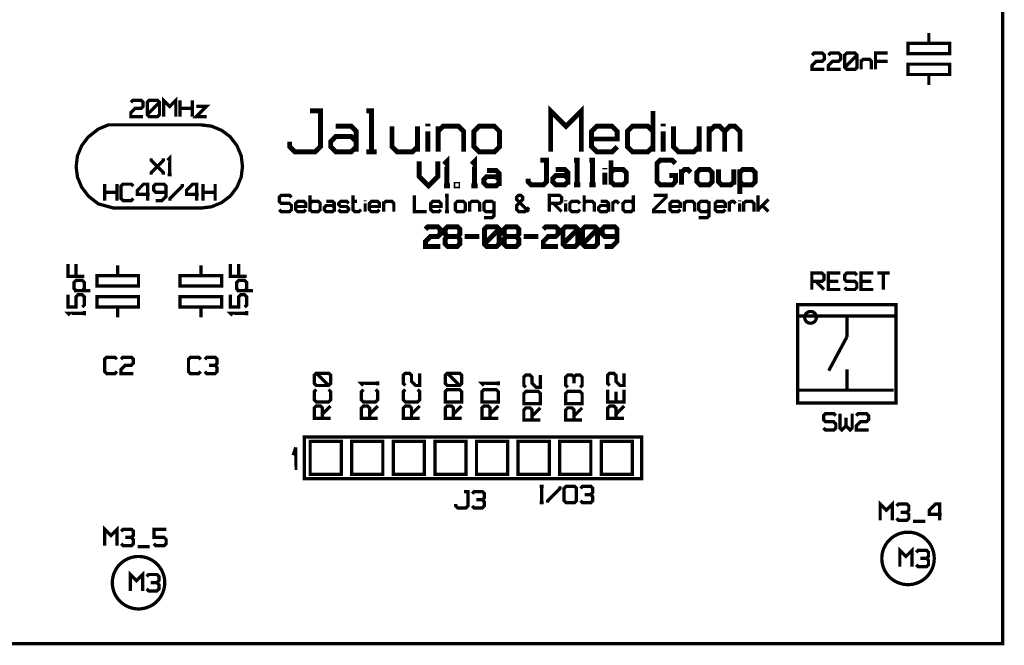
# Model space of a CAD drawing. Header units: millimetres. Extents: x 0 to 118, y 0 to 85.
# Tile 4 of 6: x 55 to 115, y 0 to 38. Entities that reach past the tile are written whole.
import ezdxf

# ---------------------------------------------------------------- set-up
doc = ezdxf.new("R2010")
doc.units = ezdxf.units.MM

msp = doc.modelspace()

# ---------------------------------------------------------------- linework, layer by layer
at = {"layer": '16514280', "const_width": 0.2}
msp.add_lwpolyline([(0, 85), (115, 85), (115, 0), (0, 0), (0, 85)], dxfattribs=at)
at = {"layer": '16593904'}
for points, const_width in [([(110.49, 37.27167), (110.49, 36.63167), (111.76, 36.63167), (111.76, 36.00167), (109.22, 36.00167), (109.22, 36.63167), (110.49, 36.63167)], 0.2), ([(104.10988, 35.04016), (103.36, 35.04016), (103.36, 35.29012), (103.60996, 35.54008), (103.9849, 35.54008), (104.10988, 35.66506), (104.10988, 35.91502), (103.9849, 36.04), (103.48498, 36.04), (103.36, 35.91502)], 0.2), ([(105.10972, 35.04016), (104.35984, 35.04016), (104.35984, 35.29012), (104.6098, 35.54008), (104.98474, 35.54008), (105.10972, 35.66506), (105.10972, 35.91502), (104.98474, 36.04), (104.48482, 36.04), (104.35984, 35.91502)], 0.2), ([(105.48466, 35.04016), (105.35968, 35.16514), (105.35968, 35.91502), (105.48466, 36.04), (105.98458, 36.04), (106.10956, 35.91502), (106.10956, 35.16514), (105.98458, 35.04016), (105.48466, 35.04016)], 0.2), ([(107.23438, 35.04016), (107.23438, 36.04), (107.98426, 36.04)], 0.2), ([(105.35968, 35.16514), (106.10956, 35.91502)], 0.2), ([(106.35952, 35.04016), (106.35952, 35.66506)], 0.2), ([(106.35952, 35.54008), (106.4845, 35.66506), (106.85944, 35.66506), (106.98442, 35.54008), (106.98442, 35.04016)], 0.2), ([(107.98426, 35.54008), (107.23438, 35.54008)], 0.2), ([(111.76, 35.36167), (111.76, 34.73167), (109.22, 34.73167), (109.22, 35.36167), (111.76, 35.36167)], 0.2), ([(110.49, 34.09167), (110.49, 34.73167)], 0.2), ([(62.50988, 32.16016), (61.76, 32.16016), (61.76, 32.41012), (62.00996, 32.66008), (62.3849, 32.66008), (62.50988, 32.78506), (62.50988, 33.03502), (62.3849, 33.16), (61.88498, 33.16), (61.76, 33.03502)], 0.2), ([(62.88482, 32.16016), (62.75984, 32.28514), (62.75984, 33.03502), (62.88482, 33.16), (63.38474, 33.16), (63.50972, 33.03502), (63.50972, 32.28514), (63.38474, 32.16016), (62.88482, 32.16016)], 0.2), ([(62.75984, 32.28514), (63.50972, 33.03502)], 0.2), ([(63.75968, 32.16016), (63.75968, 33.16), (64.13462, 32.78506), (64.50956, 33.16), (64.50956, 32.16016)], 0.2), ([(64.75952, 32.16016), (64.75952, 33.16)], 0.2), ([(65.5094, 33.16), (65.5094, 32.16016)], 0.2), ([(64.75952, 32.66008), (65.5094, 32.66008)], 0.2), ([(66.38426, 32.16016), (65.75936, 32.16016), (66.38426, 32.78506), (65.75936, 32.78506)], 0.2), ([(71.46083, 30.63846), (71.46083, 30.32598), (71.77331, 30.0135), (73.02323, 30.0135), (73.33571, 30.32598), (73.33571, 32.51334), (72.71075, 32.51334)], 0.3), ([(76.46051, 30.0135), (76.46051, 32.51334), (76.14803, 32.51334)], 0.3), ([(87.39731, 30.0135), (87.39731, 32.51334), (88.33475, 31.5759), (89.27219, 32.51334), (89.27219, 30.0135)], 0.3), ([(93.64691, 32.51334), (93.64691, 30.0135)], 0.3), ([(79.89779, 31.5759), (79.89779, 31.73214)], 0.3), ([(94.27187, 31.5759), (94.27187, 31.73214)], 0.3), ([(66.04, 31.66), (60.38937, 31.65937), (59.76937, 31.39937), (59.15, 30.91), (58.76, 30.39), (58.5, 29.77), (58.42, 29.12), (58.5, 28.47), (58.76, 27.85), (59.17, 27.31), (59.76938, 26.84063), (60.70687, 26.58063), (66.04, 26.58), (66.69, 26.66), (67.31, 26.92), (67.85, 27.33), (68.24, 27.85), (68.5, 28.47), (68.58, 29.12), (68.5, 29.77), (68.24, 30.39), (67.83, 30.93), (67.31, 31.32), (66.69, 31.58), (66.04, 31.66)], 0.2), ([(74.27315, 31.5759), (75.21059, 31.5759), (75.52307, 31.26342), (75.52307, 30.0135)], 0.3), ([(77.71043, 31.5759), (77.71043, 30.32598), (78.02291, 30.0135), (78.96035, 30.0135), (79.27283, 30.32598)], 0.3), ([(79.27283, 31.5759), (79.27283, 30.0135)], 0.3), ([(79.89779, 30.0135), (79.89779, 31.26342)], 0.3), ([(80.52275, 30.0135), (80.52275, 31.5759)], 0.3), ([(80.52275, 31.26342), (80.83523, 31.5759), (81.77267, 31.5759), (82.08515, 31.26342), (82.08515, 30.0135)], 0.3), ([(83.02259, 30.0135), (82.71011, 30.32598), (82.71011, 31.26342), (83.02259, 31.5759), (83.96003, 31.5759), (84.27251, 31.26342), (84.27251, 30.32598), (83.96003, 30.0135), (83.02259, 30.0135)], 0.3), ([(91.45955, 30.32598), (91.14707, 30.0135), (90.20963, 30.0135), (89.89715, 30.32598), (89.89715, 31.26342), (90.20963, 31.5759), (91.14707, 31.5759), (91.45955, 31.26342), (91.45955, 30.7947), (89.89715, 30.7947)], 0.3), ([(93.64691, 30.32598), (93.33443, 30.0135), (92.39699, 30.0135), (92.08451, 30.32598), (92.08451, 31.26342), (92.39699, 31.5759), (93.33443, 31.5759), (93.64691, 31.26342)], 0.3), ([(94.27187, 30.0135), (94.27187, 31.26342)], 0.3), ([(94.89683, 31.5759), (94.89683, 30.32598), (95.20931, 30.0135), (96.14675, 30.0135), (96.45923, 30.32598)], 0.3), ([(96.45923, 31.5759), (96.45923, 30.0135)], 0.3), ([(97.08419, 31.5759), (97.08419, 30.0135)], 0.3), ([(97.08419, 31.26342), (97.39667, 31.5759), (97.70915, 31.5759), (98.02163, 31.26342), (98.02163, 30.0135)], 0.3), ([(98.02163, 31.26342), (98.33411, 31.5759), (98.64659, 31.5759), (98.95907, 31.26342), (98.95907, 30.0135)], 0.3), ([(75.52307, 30.32598), (75.21059, 30.0135), (74.27315, 30.0135), (73.96067, 30.32598), (73.96067, 30.63846), (74.27315, 30.95094), (75.21059, 30.95094), (75.52307, 30.63846)], 0.3), ([(76.14803, 30.0135), (76.77299, 30.0135)], 0.3), ([(63.00008, 29.61992), (63.00008, 29.49494), (63.74996, 28.74506), (63.74996, 28.62008)], 0.2), ([(63.00008, 28.62008), (63.00008, 28.74506), (63.74996, 29.49494), (63.74996, 29.61992)], 0.2), ([(64.1249, 28.62008), (64.1249, 29.61992), (63.99992, 29.49494)], 0.2), ([(79.375, 29.4375), (79.375, 28.5), (79.9375, 27.9375), (80.5, 28.5), (80.5, 29.4375)], 0.3), ([(81.0625, 27.9375), (81.0625, 29.4375), (80.875, 29.25)], 0.3), ([(82.75, 27.9375), (82.75, 29.4375), (82.5625, 29.25)], 0.3), ([(86.01749, 28.37501), (86.01749, 28.18751), (86.20499, 28.00001), (86.95499, 28.00001), (87.14249, 28.18751), (87.14249, 29.50001), (86.76749, 29.50001)], 0.3), ([(89.01749, 28.00001), (89.01749, 29.50001), (88.82999, 29.50001)], 0.3), ([(89.95499, 28.00001), (89.95499, 29.50001), (89.76749, 29.50001)], 0.3), ([(91.07999, 28.00001), (91.07999, 29.50001)], 0.3), ([(94.64249, 28.56251), (95.01749, 28.56251), (95.01749, 28.18751), (94.82999, 28.00001), (94.07999, 28.00001), (93.89249, 28.18751), (93.89249, 29.31251), (94.07999, 29.50001), (94.82999, 29.50001), (95.01749, 29.31251)], 0.3), ([(83.5, 28.875), (84.0625, 28.875), (84.25, 28.6875), (84.25, 27.9375)], 0.3), ([(87.70499, 28.93751), (88.26749, 28.93751), (88.45499, 28.75001), (88.45499, 28.00001)], 0.3), ([(90.70499, 28.93751), (90.70499, 29.03126)], 0.3), ([(90.70499, 28.00001), (90.70499, 28.75001)], 0.3), ([(91.07999, 28.75001), (91.26749, 28.93751), (91.82999, 28.93751), (92.01749, 28.75001), (92.01749, 28.18751), (91.82999, 28.00001), (91.26749, 28.00001), (91.07999, 28.18751)], 0.3), ([(95.39249, 28.00001), (95.39249, 28.93751)], 0.3), ([(95.39249, 28.75001), (95.57999, 28.93751), (95.76749, 28.93751), (95.95499, 28.75001)], 0.3), ([(96.51749, 28.00001), (96.32999, 28.18751), (96.32999, 28.75001), (96.51749, 28.93751), (97.07999, 28.93751), (97.26749, 28.75001), (97.26749, 28.18751), (97.07999, 28.00001), (96.51749, 28.00001)], 0.3), ([(97.64249, 28.93751), (97.64249, 28.18751), (97.82999, 28.00001), (98.39249, 28.00001), (98.57999, 28.18751)], 0.3), ([(98.57999, 28.93751), (98.57999, 28.00001)], 0.3), ([(98.95499, 27.43751), (98.95499, 28.93751)], 0.3), ([(98.95499, 28.75001), (99.14249, 28.93751), (99.70499, 28.93751), (99.89249, 28.75001), (99.89249, 28.18751), (99.70499, 28.00001), (99.14249, 28.00001), (98.95499, 28.18751)], 0.3), ([(63.99992, 28.62008), (64.24988, 28.62008)], 0.2), ([(84.25, 28.125), (84.0625, 27.9375), (83.5, 27.9375), (83.3125, 28.125), (83.3125, 28.3125), (83.5, 28.5), (84.0625, 28.5), (84.25, 28.3125)], 0.3), ([(88.45499, 28.18751), (88.26749, 28.00001), (87.70499, 28.00001), (87.51749, 28.18751), (87.51749, 28.37501), (87.70499, 28.56251), (88.26749, 28.56251), (88.45499, 28.37501)], 0.3), ([(60.16, 27.04016), (60.16, 28.04)], 0.2), ([(60.90988, 28.04), (60.90988, 27.04016)], 0.2), ([(61.90972, 27.16514), (61.78474, 27.04016), (61.28482, 27.04016), (61.15984, 27.16514), (61.15984, 27.91502), (61.28482, 28.04), (61.78474, 28.04), (61.90972, 27.91502)], 0.2), ([(62.78458, 27.04016), (62.78458, 28.04), (62.53462, 28.04), (62.15968, 27.66506), (62.15968, 27.4151), (62.90956, 27.4151)], 0.2), ([(63.2845, 27.04016), (63.65944, 27.04016), (63.9094, 27.29012), (63.9094, 27.91502), (63.78442, 28.04), (63.2845, 28.04), (63.15952, 27.91502), (63.15952, 27.66506), (63.2845, 27.54008), (63.9094, 27.54008)], 0.2), ([(64.15936, 27.04016), (64.15936, 27.16514), (64.90924, 27.91502), (64.90924, 28.04)], 0.2), ([(65.7841, 27.04016), (65.7841, 28.04), (65.53414, 28.04), (65.1592, 27.66506), (65.1592, 27.4151), (65.90908, 27.4151)], 0.2), ([(66.15904, 27.04016), (66.15904, 28.04)], 0.2), ([(66.90892, 28.04), (66.90892, 27.04016)], 0.2), ([(80.875, 27.9375), (81.25, 27.9375)], 0.3), ([(81.625, 27.9375), (81.71875, 27.9375), (81.71875, 28.03125), (81.625, 28.03125), (81.625, 27.9375)], 0.3), ([(82.5625, 27.9375), (82.9375, 27.9375)], 0.3), ([(88.82999, 28.00001), (89.20499, 28.00001)], 0.3), ([(89.76749, 28.00001), (90.14249, 28.00001)], 0.3), ([(60.16, 27.54008), (60.90988, 27.54008)], 0.2), ([(66.15904, 27.54008), (66.90892, 27.54008)], 0.2), ([(70.82083, 26.48847), (70.94581, 26.36349), (71.44573, 26.36349), (71.57071, 26.48847), (71.57071, 26.73843), (71.44573, 26.86341), (70.94581, 26.86341), (70.82083, 26.98839), (70.82083, 27.23835), (70.94581, 27.36333), (71.44573, 27.36333), (71.57071, 27.23835)], 0.2), ([(72.44557, 26.48847), (72.32059, 26.36349), (71.94565, 26.36349), (71.82067, 26.48847), (71.82067, 26.86341), (71.94565, 26.98839), (72.32059, 26.98839), (72.44557, 26.86341), (72.44557, 26.67594), (71.82067, 26.67594)], 0.2), ([(72.69553, 26.36349), (72.69553, 27.36333)], 0.2), ([(72.69553, 26.86341), (72.82051, 26.98839), (73.19545, 26.98839), (73.32043, 26.86341), (73.32043, 26.48847), (73.19545, 26.36349), (72.82051, 26.36349), (72.69553, 26.48847)], 0.2), ([(73.69537, 26.98839), (74.07031, 26.98839), (74.19529, 26.86341), (74.19529, 26.36349)], 0.2), ([(74.44525, 26.48847), (74.57023, 26.36349), (74.94517, 26.36349), (75.07015, 26.48847), (75.07015, 26.55096), (74.94517, 26.67594), (74.57023, 26.67594), (74.44525, 26.80092), (74.44525, 26.86341), (74.57023, 26.98839), (74.94517, 26.98839), (75.07015, 26.86341)], 0.2), ([(75.32011, 27.36333), (75.32011, 26.48847), (75.44509, 26.36349), (75.69505, 26.36349), (75.82003, 26.48847)], 0.2), ([(75.32011, 26.98839), (75.57007, 26.98839)], 0.2), ([(76.06999, 26.98839), (76.06999, 27.05088)], 0.2), ([(76.94485, 26.48847), (76.81987, 26.36349), (76.44493, 26.36349), (76.31995, 26.48847), (76.31995, 26.86341), (76.44493, 26.98839), (76.81987, 26.98839), (76.94485, 26.86341), (76.94485, 26.67594), (76.31995, 26.67594)], 0.2), ([(77.19481, 26.36349), (77.19481, 26.98839)], 0.2), ([(77.19481, 26.86341), (77.31979, 26.98839), (77.69473, 26.98839), (77.81971, 26.86341), (77.81971, 26.36349)], 0.2), ([(79.06951, 27.36333), (79.06951, 26.36349), (79.81939, 26.36349)], 0.2), ([(80.69425, 26.48847), (80.56927, 26.36349), (80.19433, 26.36349), (80.06935, 26.48847), (80.06935, 26.86341), (80.19433, 26.98839), (80.56927, 26.98839), (80.69425, 26.86341), (80.69425, 26.67594), (80.06935, 26.67594)], 0.2), ([(81.06919, 26.36349), (81.06919, 27.36333), (80.94421, 27.36333)], 0.2), ([(81.69409, 26.36349), (81.56911, 26.48847), (81.56911, 26.86341), (81.69409, 26.98839), (82.06903, 26.98839), (82.19401, 26.86341), (82.19401, 26.48847), (82.06903, 26.36349), (81.69409, 26.36349)], 0.2), ([(82.44397, 26.36349), (82.44397, 26.98839)], 0.2), ([(82.44397, 26.86341), (82.56895, 26.98839), (82.94389, 26.98839), (83.06887, 26.86341), (83.06887, 26.36349)], 0.2), ([(83.94373, 26.48847), (83.81875, 26.36349), (83.44381, 26.36349), (83.31883, 26.48847), (83.31883, 26.86341), (83.44381, 26.98839), (83.81875, 26.98839), (83.94373, 26.86341)], 0.2), ([(83.94373, 26.98839), (83.94373, 26.11353), (83.81875, 25.98855), (83.31883, 25.98855)], 0.2), ([(86.06839, 26.36349), (85.31851, 27.11337), (85.31851, 27.23835), (85.44349, 27.36333), (85.56847, 27.36333), (85.69345, 27.23835), (85.69345, 27.11337), (85.31851, 26.73843), (85.31851, 26.48847), (85.44349, 26.36349), (85.81843, 26.36349), (86.06839, 26.61345)], 0.2), ([(87.31819, 26.36349), (87.31819, 27.36333), (87.94309, 27.36333), (88.06807, 27.23835), (88.06807, 26.98839), (87.94309, 26.86341), (87.31819, 26.86341)], 0.2), ([(88.31803, 26.98839), (88.31803, 27.05088)], 0.2), ([(89.19289, 26.48847), (89.06791, 26.36349), (88.69297, 26.36349), (88.56799, 26.48847), (88.56799, 26.86341), (88.69297, 26.98839), (89.06791, 26.98839), (89.19289, 26.86341)], 0.2), ([(89.44285, 27.36333), (89.44285, 26.36349)], 0.2), ([(89.44285, 26.86341), (89.56783, 26.98839), (89.94277, 26.98839), (90.06775, 26.86341), (90.06775, 26.36349)], 0.2), ([(90.44269, 26.98839), (90.81763, 26.98839), (90.94261, 26.86341), (90.94261, 26.36349)], 0.2), ([(91.19257, 26.36349), (91.19257, 26.98839)], 0.2), ([(91.19257, 26.86341), (91.31755, 26.98839), (91.44253, 26.98839), (91.56751, 26.86341)], 0.2), ([(92.44237, 26.48847), (92.31739, 26.36349), (91.94245, 26.36349), (91.81747, 26.48847), (91.81747, 26.86341), (91.94245, 26.98839), (92.31739, 26.98839), (92.44237, 26.86341)], 0.2), ([(92.44237, 27.36333), (92.44237, 26.36349)], 0.2), ([(93.69217, 27.36333), (94.44205, 27.36333), (94.44205, 27.23835), (93.69217, 26.48847), (93.69217, 26.36349), (94.44205, 26.36349)], 0.2), ([(95.31691, 26.48847), (95.19193, 26.36349), (94.81699, 26.36349), (94.69201, 26.48847), (94.69201, 26.86341), (94.81699, 26.98839), (95.19193, 26.98839), (95.31691, 26.86341), (95.31691, 26.67594), (94.69201, 26.67594)], 0.2), ([(95.56687, 26.36349), (95.56687, 26.98839)], 0.2), ([(95.56687, 26.86341), (95.69185, 26.98839), (96.06679, 26.98839), (96.19177, 26.86341), (96.19177, 26.36349)], 0.2), ([(97.06663, 26.48847), (96.94165, 26.36349), (96.56671, 26.36349), (96.44173, 26.48847), (96.44173, 26.86341), (96.56671, 26.98839), (96.94165, 26.98839), (97.06663, 26.86341)], 0.2), ([(97.06663, 26.98839), (97.06663, 26.11353), (96.94165, 25.98855), (96.44173, 25.98855)], 0.2), ([(98.06647, 26.48847), (97.94149, 26.36349), (97.56655, 26.36349), (97.44157, 26.48847), (97.44157, 26.86341), (97.56655, 26.98839), (97.94149, 26.98839), (98.06647, 26.86341), (98.06647, 26.67594), (97.44157, 26.67594)], 0.2), ([(98.31643, 26.36349), (98.31643, 26.98839)], 0.2), ([(98.31643, 26.86341), (98.44141, 26.98839), (98.56639, 26.98839), (98.69137, 26.86341)], 0.2), ([(98.94133, 26.98839), (98.94133, 27.05088)], 0.2), ([(99.19129, 26.36349), (99.19129, 26.98839)], 0.2), ([(99.19129, 26.86341), (99.31627, 26.98839), (99.69121, 26.98839), (99.81619, 26.86341), (99.81619, 26.36349)], 0.2), ([(100.06615, 27.36333), (100.06615, 26.36349)], 0.2), ([(100.06615, 26.48847), (100.69105, 27.11337)], 0.2), ([(74.19529, 26.48847), (74.07031, 26.36349), (73.69537, 26.36349), (73.57039, 26.48847), (73.57039, 26.61345), (73.69537, 26.73843), (74.07031, 26.73843), (74.19529, 26.61345)], 0.2), ([(76.06999, 26.36349), (76.06999, 26.86341)], 0.2), ([(80.94421, 26.36349), (81.19417, 26.36349)], 0.2), ([(87.56815, 26.86341), (88.06807, 26.36349)], 0.2), ([(88.31803, 26.36349), (88.31803, 26.86341)], 0.2), ([(90.94261, 26.48847), (90.81763, 26.36349), (90.44269, 26.36349), (90.31771, 26.48847), (90.31771, 26.61345), (90.44269, 26.73843), (90.81763, 26.73843), (90.94261, 26.61345)], 0.2), ([(98.94133, 26.36349), (98.94133, 26.86341)], 0.2), ([(100.31611, 26.73843), (100.69105, 26.36349)], 0.2), ([(80.65083, 24.24334), (79.75083, 24.24334), (79.75083, 24.54334), (80.05083, 24.84334), (80.50083, 24.84334), (80.65083, 24.99334), (80.65083, 25.29334), (80.50083, 25.44334), (79.90083, 25.44334), (79.75083, 25.29334)], 0.3), ([(81.10083, 24.84334), (80.95083, 24.69334), (80.95083, 24.39334), (81.10083, 24.24334), (81.70083, 24.24334), (81.85083, 24.39334), (81.85083, 24.69334), (81.70083, 24.84334), (81.10083, 24.84334), (80.95083, 24.99334), (80.95083, 25.29334), (81.10083, 25.44334), (81.70083, 25.44334), (81.85083, 25.29334), (81.85083, 24.99334), (81.70083, 24.84334)], 0.3), ([(83.50083, 24.24334), (83.35083, 24.39334), (83.35083, 25.29334), (83.50083, 25.44334), (84.10083, 25.44334), (84.25083, 25.29334), (84.25083, 24.39334), (84.10083, 24.24334), (83.50083, 24.24334)], 0.3), ([(83.35083, 24.39334), (84.25083, 25.29334)], 0.3), ([(84.70083, 24.84334), (84.55083, 24.69334), (84.55083, 24.39334), (84.70083, 24.24334), (85.30083, 24.24334), (85.45083, 24.39334), (85.45083, 24.69334), (85.30083, 24.84334), (84.70083, 24.84334), (84.55083, 24.99334), (84.55083, 25.29334), (84.70083, 25.44334), (85.30083, 25.44334), (85.45083, 25.29334), (85.45083, 24.99334), (85.30083, 24.84334)], 0.3), ([(87.85083, 24.24334), (86.95083, 24.24334), (86.95083, 24.54334), (87.25083, 24.84334), (87.70083, 24.84334), (87.85083, 24.99334), (87.85083, 25.29334), (87.70083, 25.44334), (87.10083, 25.44334), (86.95083, 25.29334)], 0.3), ([(88.30083, 24.24334), (88.15083, 24.39334), (88.15083, 25.29334), (88.30083, 25.44334), (88.90083, 25.44334), (89.05083, 25.29334), (89.05083, 24.39334), (88.90083, 24.24334), (88.30083, 24.24334)], 0.3), ([(88.15083, 24.39334), (89.05083, 25.29334)], 0.3), ([(89.50083, 24.24334), (89.35083, 24.39334), (89.35083, 25.29334), (89.50083, 25.44334), (90.10083, 25.44334), (90.25083, 25.29334), (90.25083, 24.39334), (90.10083, 24.24334), (89.50083, 24.24334)], 0.3), ([(89.35083, 24.39334), (90.25083, 25.29334)], 0.3), ([(90.70083, 24.24334), (91.15083, 24.24334), (91.45083, 24.54334), (91.45083, 25.29334), (91.30083, 25.44334), (90.70083, 25.44334), (90.55083, 25.29334), (90.55083, 24.99334), (90.70083, 24.84334), (91.45083, 24.84334)], 0.3), ([(82.15083, 24.84334), (83.05083, 24.84334)], 0.3), ([(85.75083, 24.84334), (86.65083, 24.84334)], 0.3), ([(58.91984, 22.41462), (57.92, 22.41462), (57.92, 23.1645)], 0.2), ([(58.41992, 23.1645), (58.41992, 22.41462)], 0.2), ([(60.96, 23.09), (60.96, 22.45), (62.23, 22.45), (62.23, 21.82), (59.69, 21.82), (59.69, 22.45), (60.96, 22.45)], 0.2), ([(66.04, 23.09), (66.04, 22.45), (67.31, 22.45), (67.31, 21.82), (64.77, 21.82), (64.77, 22.45), (66.04, 22.45)], 0.2), ([(68.83984, 22.41462), (67.84, 22.41462), (67.84, 23.1645)], 0.2), ([(68.33992, 23.1645), (68.33992, 22.41462)], 0.2), ([(58.41992, 21.53976), (58.29494, 21.66474), (58.29494, 22.03968), (58.41992, 22.16466), (58.79486, 22.16466), (58.91984, 22.03968), (58.91984, 21.66474), (58.79486, 21.53976)], 0.2), ([(68.33992, 21.53976), (68.21494, 21.66474), (68.21494, 22.03968), (68.33992, 22.16466), (68.71486, 22.16466), (68.83984, 22.03968), (68.83984, 21.66474), (68.71486, 21.53976)], 0.2), ([(103.34625, 21.61141), (103.34625, 22.61125), (103.97115, 22.61125), (104.09613, 22.48627), (104.09613, 22.23631), (103.97115, 22.11133), (103.34625, 22.11133)], 0.2), ([(105.09597, 21.61141), (104.34609, 21.61141), (104.34609, 22.61125), (105.09597, 22.61125)], 0.2), ([(105.34593, 21.73639), (105.47091, 21.61141), (105.97083, 21.61141), (106.09581, 21.73639), (106.09581, 21.98635), (105.97083, 22.11133), (105.47091, 22.11133), (105.34593, 22.23631), (105.34593, 22.48627), (105.47091, 22.61125), (105.97083, 22.61125), (106.09581, 22.48627)], 0.2), ([(107.09565, 21.61141), (106.34577, 21.61141), (106.34577, 22.61125), (107.09565, 22.61125)], 0.2), ([(107.34561, 22.61125), (108.09549, 22.61125)], 0.2), ([(107.72055, 21.61141), (107.72055, 22.61125)], 0.2), ([(103.59621, 22.11133), (104.09613, 21.61141)], 0.2), ([(104.34609, 22.11133), (104.97099, 22.11133)], 0.2), ([(106.34577, 22.11133), (106.97067, 22.11133)], 0.2), ([(57.92, 21.2898), (57.92, 20.53992), (58.41992, 20.53992), (58.41992, 21.16482), (58.5449, 21.2898), (58.79486, 21.2898), (58.91984, 21.16482), (58.91984, 20.6649), (58.79486, 20.53992)], 0.2), ([(59.29478, 21.53976), (58.29494, 21.53976)], 0.2), ([(62.23, 21.18), (62.23, 20.55), (59.69, 20.55), (59.69, 21.18), (62.23, 21.18)], 0.2), ([(67.31, 21.18), (67.31, 20.55), (64.77, 20.55), (64.77, 21.18), (67.31, 21.18)], 0.2), ([(67.84, 21.2898), (67.84, 20.53992), (68.33992, 20.53992), (68.33992, 21.16482), (68.4649, 21.2898), (68.71486, 21.2898), (68.83984, 21.16482), (68.83984, 20.6649), (68.71486, 20.53992)], 0.2), ([(69.21478, 21.53976), (68.21494, 21.53976)], 0.2), ([(60.96, 19.91), (60.96, 20.55)], 0.2), ([(66.04, 19.91), (66.04, 20.55)], 0.2), ([(108.48937, 14.69), (102.48937, 14.69), (102.48937, 20.69), (108.48937, 20.69), (108.48937, 14.69)], 0.2), ([(58.91984, 20.16498), (57.92, 20.16498), (58.04498, 20.04)], 0.2), ([(58.91984, 20.04), (58.91984, 20.28996)], 0.2), ([(68.83984, 20.16498), (67.84, 20.16498), (67.96498, 20.04)], 0.2), ([(68.83984, 20.04), (68.83984, 20.28996)], 0.2), ([(108.58499, 19.99187), (102.5525, 19.99187)], 0.2), ([(103.26687, 20.26969), (103.26687, 20.26969), (103.25441, 20.26947), (103.24196, 20.26881), (103.22954, 20.26773), (103.21716, 20.26621), (103.20485, 20.26426), (103.19261, 20.26188), (103.18046, 20.25907), (103.16842, 20.25585), (103.1565, 20.2522), (103.14471, 20.24814), (103.13307, 20.24368), (103.12159, 20.2388), (103.11029, 20.23354), (103.09918, 20.22788), (103.08828, 20.22183), (103.07759, 20.21541), (103.06714, 20.20862), (103.05692, 20.20147), (103.04697, 20.19396), (103.03728, 20.18612), (103.02787, 20.17794), (103.01875, 20.16944), (103.00993, 20.16062), (103.00143, 20.1515), (102.99325, 20.14209), (102.98541, 20.1324), (102.9779, 20.12245), (102.97075, 20.11223), (102.96396, 20.10178), (102.95754, 20.09109), (102.95149, 20.08019), (102.94583, 20.06908), (102.94057, 20.05778), (102.93569, 20.0463), (102.93123, 20.03466), (102.92717, 20.02287), (102.92352, 20.01095), (102.9203, 19.99891), (102.91749, 19.98676), (102.91511, 19.97452), (102.91316, 19.96221), (102.91164, 19.94983), (102.91056, 19.93741), (102.9099, 19.92496), (102.90968, 19.9125), (102.9099, 19.90004), (102.91056, 19.88759), (102.91164, 19.87517), (102.91316, 19.86279), (102.91511, 19.85048), (102.91749, 19.83824), (102.9203, 19.82609), (102.92352, 19.81405), (102.92717, 19.80213), (102.93123, 19.79034), (102.93569, 19.7787), (102.94057, 19.76722), (102.94583, 19.75592), (102.95149, 19.74481), (102.95754, 19.73391), (102.96396, 19.72322), (102.97075, 19.71277), (102.9779, 19.70255), (102.98541, 19.6926), (102.99325, 19.68291), (103.00143, 19.6735), (103.00993, 19.66438), (103.01875, 19.65556), (103.02787, 19.64706), (103.03728, 19.63888), (103.04697, 19.63104), (103.05692, 19.62353), (103.06714, 19.61638), (103.07759, 19.60959), (103.08828, 19.60317), (103.09918, 19.59712), (103.11029, 19.59146), (103.12159, 19.5862), (103.13307, 19.58132), (103.14471, 19.57686), (103.1565, 19.5728), (103.16842, 19.56915), (103.18046, 19.56593), (103.19261, 19.56312), (103.20485, 19.56074), (103.21716, 19.55879), (103.22954, 19.55727), (103.24196, 19.55619), (103.25441, 19.55553), (103.26687, 19.55531), (103.27933, 19.55553), (103.29178, 19.55619), (103.3042, 19.55727), (103.31658, 19.55879), (103.32889, 19.56074), (103.34113, 19.56312), (103.35328, 19.56593), (103.36532, 19.56915), (103.37724, 19.5728), (103.38903, 19.57686), (103.40067, 19.58132), (103.41215, 19.5862), (103.42345, 19.59146), (103.43456, 19.59712), (103.44546, 19.60317), (103.45615, 19.60959), (103.4666, 19.61638), (103.47682, 19.62353), (103.48677, 19.63104), (103.49646, 19.63888), (103.50587, 19.64706), (103.51499, 19.65556), (103.52381, 19.66438), (103.53231, 19.6735), (103.54049, 19.68291), (103.54833, 19.6926), (103.55584, 19.70255), (103.56299, 19.71277), (103.56978, 19.72322), (103.5762, 19.73391), (103.58225, 19.74481), (103.58791, 19.75592), (103.59317, 19.76722), (103.59805, 19.7787), (103.60251, 19.79034), (103.60657, 19.80213), (103.61022, 19.81405), (103.61344, 19.82609), (103.61625, 19.83824), (103.61863, 19.85048), (103.62058, 19.86279), (103.6221, 19.87517), (103.62318, 19.88759), (103.62384, 19.90004), (103.62406, 19.9125), (103.62384, 19.92496), (103.62318, 19.93741), (103.6221, 19.94983), (103.62058, 19.96221), (103.61863, 19.97452), (103.61625, 19.98676), (103.61344, 19.99891), (103.61022, 20.01095), (103.60657, 20.02287), (103.60251, 20.03466), (103.59805, 20.0463), (103.59317, 20.05778), (103.58791, 20.06908), (103.58225, 20.08019), (103.5762, 20.09109), (103.56978, 20.10178), (103.56299, 20.11223), (103.55584, 20.12245), (103.54833, 20.1324), (103.54049, 20.14209), (103.53231, 20.1515), (103.52381, 20.16062), (103.51499, 20.16944), (103.50587, 20.17794), (103.49646, 20.18612), (103.48677, 20.19396), (103.47682, 20.20147), (103.4666, 20.20862), (103.45615, 20.21541), (103.44546, 20.22183), (103.43456, 20.22788), (103.42345, 20.23354), (103.41215, 20.2388), (103.40067, 20.24368), (103.38903, 20.24814), (103.37724, 20.2522), (103.36532, 20.25585), (103.35328, 20.25907), (103.34113, 20.26188), (103.32889, 20.26426), (103.31658, 20.26621), (103.3042, 20.26773), (103.29178, 20.26881), (103.27933, 20.26947), (103.26687, 20.26969)], 0.2), ([(105.48937, 19.99187), (105.48937, 18.72187)], 0.2), ([(105.48937, 18.72187), (104.37812, 16.65813)], 0.2), ([(60.90988, 16.60514), (60.7849, 16.48016), (60.28498, 16.48016), (60.16, 16.60514), (60.16, 17.35502), (60.28498, 17.48), (60.7849, 17.48), (60.90988, 17.35502)], 0.2), ([(61.90972, 16.48016), (61.15984, 16.48016), (61.15984, 16.73012), (61.4098, 16.98008), (61.78474, 16.98008), (61.90972, 17.10506), (61.90972, 17.35502), (61.78474, 17.48), (61.28482, 17.48), (61.15984, 17.35502)], 0.2), ([(66.02988, 16.60514), (65.9049, 16.48016), (65.40498, 16.48016), (65.28, 16.60514), (65.28, 17.35502), (65.40498, 17.48), (65.9049, 17.48), (66.02988, 17.35502)], 0.2), ([(66.27984, 17.35502), (66.40482, 17.48), (66.90474, 17.48), (67.02972, 17.35502), (67.02972, 17.10506), (66.90474, 16.98008), (66.5298, 16.98008)], 0.2), ([(66.90474, 16.98008), (67.02972, 16.8551), (67.02972, 16.60514), (66.90474, 16.48016), (66.40482, 16.48016), (66.27984, 16.60514)], 0.2), ([(105.48937, 15.4675), (105.48937, 16.7375)], 0.2), ([(73.95984, 15.87966), (73.83486, 15.75468), (73.08498, 15.75468), (72.96, 15.87966), (72.96, 16.37958), (73.08498, 16.50456), (73.83486, 16.50456), (73.95984, 16.37958), (73.95984, 15.87966)], 0.2), ([(73.83486, 15.75468), (73.08498, 16.50456)], 0.2), ([(79.39984, 16.50456), (79.39984, 15.75468), (79.14988, 15.75468), (78.89992, 16.00464), (78.89992, 16.37958), (78.77494, 16.50456), (78.52498, 16.50456), (78.4, 16.37958), (78.4, 15.87966), (78.52498, 15.75468)], 0.2), ([(81.95984, 15.87966), (81.83486, 15.75468), (81.08498, 15.75468), (80.96, 15.87966), (80.96, 16.37958), (81.08498, 16.50456), (81.83486, 16.50456), (81.95984, 16.37958), (81.95984, 15.87966)], 0.2), ([(81.83486, 15.75468), (81.08498, 16.50456)], 0.2), ([(86.75984, 16.38956), (86.75984, 15.63968), (86.50988, 15.63968), (86.25992, 15.88964), (86.25992, 16.26458), (86.13494, 16.38956), (85.88498, 16.38956), (85.76, 16.26458), (85.76, 15.76466), (85.88498, 15.63968)], 0.2), ([(88.44498, 15.63968), (88.32, 15.76466), (88.32, 16.26458), (88.44498, 16.38956), (88.69494, 16.38956), (88.81992, 16.26458), (88.81992, 15.88964)], 0.2), ([(88.81992, 16.26458), (88.9449, 16.38956), (89.19486, 16.38956), (89.31984, 16.26458), (89.31984, 15.76466), (89.19486, 15.63968)], 0.2), ([(91.87984, 16.50456), (91.87984, 15.75468), (91.62988, 15.75468), (91.37992, 16.00464), (91.37992, 16.37958), (91.25494, 16.50456), (91.00498, 16.50456), (90.88, 16.37958), (90.88, 15.87966), (91.00498, 15.75468)], 0.2), ([(76.83984, 15.87966), (75.84, 15.87966), (75.96498, 15.75468)], 0.2), ([(76.83984, 15.75468), (76.83984, 16.00464)], 0.2), ([(84.19984, 15.87966), (83.2, 15.87966), (83.32498, 15.75468)], 0.2), ([(84.19984, 15.75468), (84.19984, 16.00464)], 0.2), ([(73.83486, 15.50472), (73.95984, 15.37974), (73.95984, 14.87982), (73.83486, 14.75484), (73.08498, 14.75484), (72.96, 14.87982), (72.96, 15.37974), (73.08498, 15.50472)], 0.2), ([(76.71486, 15.50472), (76.83984, 15.37974), (76.83984, 14.87982), (76.71486, 14.75484), (75.96498, 14.75484), (75.84, 14.87982), (75.84, 15.37974), (75.96498, 15.50472)], 0.2), ([(79.27486, 15.50472), (79.39984, 15.37974), (79.39984, 14.87982), (79.27486, 14.75484), (78.52498, 14.75484), (78.4, 14.87982), (78.4, 15.37974), (78.52498, 15.50472)], 0.2), ([(81.95984, 14.75484), (80.96, 14.75484), (80.96, 15.37974), (81.08498, 15.50472), (81.83486, 15.50472), (81.95984, 15.37974), (81.95984, 14.75484)], 0.2), ([(84.19984, 14.75484), (83.2, 14.75484), (83.2, 15.37974), (83.32498, 15.50472), (84.07486, 15.50472), (84.19984, 15.37974), (84.19984, 14.75484)], 0.2), ([(86.75984, 14.63984), (85.76, 14.63984), (85.76, 15.26474), (85.88498, 15.38972), (86.63486, 15.38972), (86.75984, 15.26474), (86.75984, 14.63984)], 0.2), ([(89.31984, 14.63984), (88.32, 14.63984), (88.32, 15.26474), (88.44498, 15.38972), (89.19486, 15.38972), (89.31984, 15.26474), (89.31984, 14.63984)], 0.2), ([(91.87984, 15.50472), (91.87984, 14.75484), (90.88, 14.75484), (90.88, 15.50472)], 0.2), ([(91.37992, 14.75484), (91.37992, 15.37974)], 0.2), ([(108.34687, 15.4675), (102.47312, 15.4675)], 0.2), ([(73.95984, 13.755), (72.96, 13.755), (72.96, 14.3799), (73.08498, 14.50488), (73.33494, 14.50488), (73.45992, 14.3799), (73.45992, 13.755)], 0.2), ([(73.45992, 14.00496), (73.95984, 14.50488)], 0.2), ([(76.83984, 13.755), (75.84, 13.755), (75.84, 14.3799), (75.96498, 14.50488), (76.21494, 14.50488), (76.33992, 14.3799), (76.33992, 13.755)], 0.2), ([(76.33992, 14.00496), (76.83984, 14.50488)], 0.2), ([(79.39984, 13.755), (78.4, 13.755), (78.4, 14.3799), (78.52498, 14.50488), (78.77494, 14.50488), (78.89992, 14.3799), (78.89992, 13.755)], 0.2), ([(78.89992, 14.00496), (79.39984, 14.50488)], 0.2), ([(81.95984, 13.755), (80.96, 13.755), (80.96, 14.3799), (81.08498, 14.50488), (81.33494, 14.50488), (81.45992, 14.3799), (81.45992, 13.755)], 0.2), ([(81.45992, 14.00496), (81.95984, 14.50488)], 0.2), ([(84.19984, 13.755), (83.2, 13.755), (83.2, 14.3799), (83.32498, 14.50488), (83.57494, 14.50488), (83.69992, 14.3799), (83.69992, 13.755)], 0.2), ([(83.69992, 14.00496), (84.19984, 14.50488)], 0.2), ([(86.75984, 13.64), (85.76, 13.64), (85.76, 14.2649), (85.88498, 14.38988), (86.13494, 14.38988), (86.25992, 14.2649), (86.25992, 13.64)], 0.2), ([(86.25992, 13.88996), (86.75984, 14.38988)], 0.2), ([(89.31984, 13.64), (88.32, 13.64), (88.32, 14.2649), (88.44498, 14.38988), (88.69494, 14.38988), (88.81992, 14.2649), (88.81992, 13.64)], 0.2), ([(88.81992, 13.88996), (89.31984, 14.38988)], 0.2), ([(91.87984, 13.755), (90.88, 13.755), (90.88, 14.3799), (91.00498, 14.50488), (91.25494, 14.50488), (91.37992, 14.3799), (91.37992, 13.755)], 0.2), ([(91.37992, 14.00496), (91.87984, 14.50488)], 0.2), ([(104.06062, 13.16389), (104.1856, 13.03891), (104.68552, 13.03891), (104.8105, 13.16389), (104.8105, 13.41385), (104.68552, 13.53883), (104.1856, 13.53883), (104.06062, 13.66381), (104.06062, 13.91377), (104.1856, 14.03875), (104.68552, 14.03875), (104.8105, 13.91377)], 0.2), ([(105.06046, 14.03875), (105.06046, 13.16389), (105.18544, 13.03891), (105.4354, 13.28887), (105.4354, 13.78879)], 0.2), ([(105.4354, 13.28887), (105.68536, 13.03891), (105.81034, 13.16389), (105.81034, 14.03875)], 0.2), ([(106.81018, 13.03891), (106.0603, 13.03891), (106.0603, 13.28887), (106.31026, 13.53883), (106.6852, 13.53883), (106.81018, 13.66381), (106.81018, 13.91377), (106.6852, 14.03875), (106.18528, 14.03875), (106.0603, 13.91377)], 0.2), ([(72.36, 12.61), (92.96, 12.61), (92.96, 10.07), (72.36, 10.07), (72.36, 12.61)], 0.2), ([(71.83438, 11.975), (71.67563, 11.49875)], 0.2), ([(71.83438, 11.975), (71.83438, 10.70501), (71.755, 10.70501), (71.91375, 10.70501)], 0.2), ([(72.71, 12.34), (74.61, 12.34), (74.61, 10.34), (72.71, 10.34), (72.71, 12.34)], 0.2), ([(75.25, 12.34), (77.15, 12.34), (77.15, 10.34), (75.25, 10.34), (75.25, 12.34)], 0.2), ([(77.79, 12.34), (79.69, 12.34), (79.69, 10.34), (77.79, 10.34), (77.79, 12.34)], 0.2), ([(80.33, 12.34), (82.23, 12.34), (82.23, 10.34), (80.33, 10.34), (80.33, 12.34)], 0.2), ([(82.87, 12.34), (84.77, 12.34), (84.77, 10.34), (82.87, 10.34), (82.87, 12.34)], 0.2), ([(85.41, 12.34), (87.31, 12.34), (87.31, 10.34), (85.41, 10.34), (85.41, 12.34)], 0.2), ([(87.95, 12.34), (89.85, 12.34), (89.85, 10.34), (87.95, 10.34), (87.95, 12.34)], 0.2), ([(90.49, 12.34), (92.39, 12.34), (92.39, 10.34), (90.49, 10.34), (90.49, 12.34)], 0.2), ([(86.72, 9.6), (86.96996, 9.6)], 0.2), ([(86.84498, 8.60016), (86.84498, 9.6)], 0.2), ([(87.21992, 8.60016), (87.21992, 8.72514), (87.9698, 9.47502), (87.9698, 9.6)], 0.2), ([(88.84466, 8.60016), (88.34474, 8.60016), (88.21976, 8.72514), (88.21976, 9.47502), (88.34474, 9.6), (88.84466, 9.6), (88.96964, 9.47502), (88.96964, 8.72514), (88.84466, 8.60016)], 0.2), ([(89.2196, 9.47502), (89.34458, 9.6), (89.8445, 9.6), (89.96948, 9.47502), (89.96948, 9.22506), (89.8445, 9.10008), (89.46956, 9.10008)], 0.2), ([(81.6, 8.53012), (81.6, 8.40514), (81.72498, 8.28016), (82.2249, 8.28016), (82.34988, 8.40514), (82.34988, 9.28), (82.09992, 9.28)], 0.2), ([(82.59984, 9.15502), (82.72482, 9.28), (83.22474, 9.28), (83.34972, 9.15502), (83.34972, 8.90506), (83.22474, 8.78008), (82.8498, 8.78008)], 0.2), ([(89.8445, 9.10008), (89.96948, 8.9751), (89.96948, 8.72514), (89.8445, 8.60016), (89.34458, 8.60016), (89.2196, 8.72514)], 0.2), ([(83.22474, 8.78008), (83.34972, 8.6551), (83.34972, 8.40514), (83.22474, 8.28016), (82.72482, 8.28016), (82.59984, 8.40514)], 0.2), ([(86.72, 8.60016), (86.96996, 8.60016)], 0.2), ([(107.52, 7.52016), (107.52, 8.52), (107.89494, 8.14506), (108.26988, 8.52), (108.26988, 7.52016)], 0.2), ([(108.51984, 8.39502), (108.64482, 8.52), (109.14474, 8.52), (109.26972, 8.39502), (109.26972, 8.14506), (109.14474, 8.02008), (108.7698, 8.02008)], 0.2), ([(111.14442, 7.52016), (111.14442, 8.52), (110.89446, 8.52), (110.51952, 8.14506), (110.51952, 7.8951), (111.2694, 7.8951)], 0.2), ([(109.14474, 8.02008), (109.26972, 7.8951), (109.26972, 7.64514), (109.14474, 7.52016), (108.64482, 7.52016), (108.51984, 7.64514)], 0.2), ([(60.17, 5.98016), (60.17, 6.98), (60.54494, 6.60506), (60.91988, 6.98), (60.91988, 5.98016)], 0.2), ([(109.51968, 7.45767), (110.26956, 7.45767)], 0.2), ([(61.16984, 6.85502), (61.29482, 6.98), (61.79474, 6.98), (61.91972, 6.85502), (61.91972, 6.60506), (61.79474, 6.48008), (61.4198, 6.48008)], 0.2), ([(63.9194, 6.98), (63.16952, 6.98), (63.16952, 6.48008), (63.79442, 6.48008), (63.9194, 6.3551), (63.9194, 6.10514), (63.79442, 5.98016), (63.2945, 5.98016), (63.16952, 6.10514)], 0.2), ([(109.22, 3.60167), (109.22, 3.60167), (109.27583, 3.60265), (109.33161, 3.60557), (109.38724, 3.61044), (109.44267, 3.61725), (109.49783, 3.62598), (109.55265, 3.63664), (109.60707, 3.6492), (109.66101, 3.66366), (109.71442, 3.67998), (109.76723, 3.69817), (109.81937, 3.71818), (109.87077, 3.74), (109.92139, 3.7636), (109.97115, 3.78896), (110.02, 3.81603), (110.06787, 3.8448), (110.1147, 3.87521), (110.16045, 3.90725), (110.20505, 3.94086), (110.24846, 3.976), (110.2906, 4.01264), (110.33145, 4.05073), (110.37094, 4.09022), (110.40903, 4.13107), (110.44567, 4.17321), (110.48081, 4.21662), (110.51442, 4.26122), (110.54646, 4.30697), (110.57687, 4.3538), (110.60564, 4.40168), (110.63271, 4.45052), (110.65807, 4.50028), (110.68167, 4.5509), (110.70349, 4.6023), (110.7235, 4.65444), (110.74169, 4.70725), (110.75801, 4.76066), (110.77247, 4.8146), (110.78503, 4.86902), (110.79569, 4.92384), (110.80442, 4.979), (110.81123, 5.03443), (110.8161, 5.09006), (110.81902, 5.14584), (110.82, 5.20167), (110.81902, 5.2575), (110.8161, 5.31328), (110.81123, 5.36891), (110.80442, 5.42434), (110.79569, 5.4795), (110.78503, 5.53432), (110.77247, 5.58874), (110.75801, 5.64268), (110.74169, 5.69609), (110.7235, 5.7489), (110.70349, 5.80104), (110.68167, 5.85244), (110.65807, 5.90306), (110.63271, 5.95282), (110.60564, 6.00167), (110.57687, 6.04954), (110.54646, 6.09637), (110.51442, 6.14212), (110.48081, 6.18672), (110.44567, 6.23013), (110.40903, 6.27227), (110.37094, 6.31312), (110.33145, 6.35261), (110.2906, 6.3907), (110.24846, 6.42734), (110.20505, 6.46248), (110.16045, 6.49609), (110.1147, 6.52813), (110.06787, 6.55854), (110.01999, 6.58731), (109.97115, 6.61438), (109.92139, 6.63974), (109.87077, 6.66334), (109.81937, 6.68516), (109.76723, 6.70517), (109.71442, 6.72336), (109.66101, 6.73968), (109.60707, 6.75414), (109.55265, 6.7667), (109.49783, 6.77736), (109.44267, 6.78609), (109.38724, 6.7929), (109.33161, 6.79777), (109.27583, 6.80069), (109.22, 6.80167), (109.16417, 6.80069), (109.10839, 6.79777), (109.05276, 6.7929), (108.99733, 6.78609), (108.94217, 6.77736), (108.88735, 6.7667), (108.83293, 6.75414), (108.77899, 6.73968), (108.72558, 6.72336), (108.67277, 6.70517), (108.62063, 6.68516), (108.56923, 6.66334), (108.51861, 6.63974), (108.46885, 6.61438), (108.42, 6.58731), (108.37213, 6.55854), (108.3253, 6.52813), (108.27955, 6.49609), (108.23495, 6.46248), (108.19154, 6.42734), (108.1494, 6.3907), (108.10855, 6.35261), (108.06906, 6.31312), (108.03097, 6.27227), (107.99433, 6.23013), (107.95919, 6.18672), (107.92558, 6.14212), (107.89354, 6.09637), (107.86313, 6.04954), (107.83436, 6.00166), (107.80729, 5.95282), (107.78193, 5.90306), (107.75833, 5.85244), (107.73651, 5.80104), (107.7165, 5.7489), (107.69831, 5.69609), (107.68199, 5.64268), (107.66753, 5.58874), (107.65497, 5.53432), (107.64431, 5.4795), (107.63558, 5.42434), (107.62877, 5.36891), (107.6239, 5.31328), (107.62098, 5.2575), (107.62, 5.20167), (107.62098, 5.14584), (107.6239, 5.09006), (107.62877, 5.03443), (107.63558, 4.979), (107.64431, 4.92384), (107.65497, 4.86902), (107.66753, 4.8146), (107.68199, 4.76066), (107.69831, 4.70725), (107.7165, 4.65444), (107.73651, 4.6023), (107.75833, 4.5509), (107.78193, 4.50028), (107.80729, 4.45052), (107.83436, 4.40167), (107.86313, 4.3538), (107.89354, 4.30697), (107.92558, 4.26122), (107.95919, 4.21662), (107.99433, 4.17321), (108.03097, 4.13107), (108.06906, 4.09022), (108.10855, 4.05073), (108.1494, 4.01264), (108.19154, 3.976), (108.23495, 3.94086), (108.27955, 3.90725), (108.3253, 3.87521), (108.37213, 3.8448), (108.42001, 3.81603), (108.46885, 3.78896), (108.51861, 3.7636), (108.56923, 3.74), (108.62063, 3.71818), (108.67277, 3.69817), (108.72558, 3.67998), (108.77899, 3.66366), (108.83293, 3.6492), (108.88735, 3.63664), (108.94217, 3.62598), (108.99733, 3.61725), (109.05276, 3.61044), (109.10839, 3.60557), (109.16417, 3.60265), (109.22, 3.60167)], 0.2), ([(61.79474, 6.48008), (61.91972, 6.3551), (61.91972, 6.10514), (61.79474, 5.98016), (61.29482, 5.98016), (61.16984, 6.10514)], 0.2), ([(62.16968, 5.91767), (62.91956, 5.91767)], 0.2), ([(62.23, 2.12), (62.23, 2.12), (62.28583, 2.12098), (62.34161, 2.1239), (62.39724, 2.12877), (62.45267, 2.13558), (62.50783, 2.14431), (62.56265, 2.15497), (62.61707, 2.16753), (62.67101, 2.18199), (62.72442, 2.19831), (62.77723, 2.2165), (62.82937, 2.23651), (62.88077, 2.25833), (62.93139, 2.28193), (62.98115, 2.30729), (63.03, 2.33436), (63.07787, 2.36313), (63.1247, 2.39354), (63.17045, 2.42558), (63.21505, 2.45919), (63.25846, 2.49433), (63.3006, 2.53097), (63.34145, 2.56906), (63.38094, 2.60855), (63.41903, 2.6494), (63.45567, 2.69154), (63.49081, 2.73495), (63.52442, 2.77955), (63.55646, 2.8253), (63.58687, 2.87213), (63.61564, 2.92001), (63.64271, 2.96885), (63.66807, 3.01861), (63.69167, 3.06923), (63.71349, 3.12063), (63.7335, 3.17277), (63.75169, 3.22558), (63.76801, 3.27899), (63.78247, 3.33293), (63.79503, 3.38735), (63.80569, 3.44217), (63.81442, 3.49733), (63.82123, 3.55276), (63.8261, 3.60839), (63.82902, 3.66417), (63.83, 3.72), (63.82902, 3.77583), (63.8261, 3.83161), (63.82123, 3.88724), (63.81442, 3.94267), (63.80569, 3.99783), (63.79503, 4.05265), (63.78247, 4.10707), (63.76801, 4.16101), (63.75169, 4.21442), (63.7335, 4.26723), (63.71349, 4.31937), (63.69167, 4.37077), (63.66807, 4.42139), (63.64271, 4.47115), (63.61564, 4.52), (63.58687, 4.56787), (63.55646, 4.6147), (63.52442, 4.66045), (63.49081, 4.70505), (63.45567, 4.74846), (63.41903, 4.7906), (63.38094, 4.83145), (63.34145, 4.87094), (63.3006, 4.90903), (63.25846, 4.94567), (63.21505, 4.98081), (63.17045, 5.01442), (63.1247, 5.04646), (63.07787, 5.07687), (63.02999, 5.10564), (62.98115, 5.13271), (62.93139, 5.15807), (62.88077, 5.18167), (62.82937, 5.20349), (62.77723, 5.2235), (62.72442, 5.24169), (62.67101, 5.25801), (62.61707, 5.27247), (62.56265, 5.28503), (62.50783, 5.29569), (62.45267, 5.30442), (62.39724, 5.31123), (62.34161, 5.3161), (62.28583, 5.31902), (62.23, 5.32), (62.17417, 5.31902), (62.11839, 5.3161), (62.06276, 5.31123), (62.00733, 5.30442), (61.95217, 5.29569), (61.89735, 5.28503), (61.84293, 5.27247), (61.78899, 5.25801), (61.73558, 5.24169), (61.68277, 5.2235), (61.63063, 5.20349), (61.57923, 5.18167), (61.52861, 5.15807), (61.47885, 5.13271), (61.43, 5.10564), (61.38213, 5.07687), (61.3353, 5.04646), (61.28955, 5.01442), (61.24495, 4.98081), (61.20154, 4.94567), (61.1594, 4.90903), (61.11855, 4.87094), (61.07906, 4.83145), (61.04097, 4.7906), (61.00433, 4.74846), (60.96919, 4.70505), (60.93558, 4.66045), (60.90354, 4.6147), (60.87313, 4.56787), (60.84436, 4.51999), (60.81729, 4.47115), (60.79193, 4.42139), (60.76833, 4.37077), (60.74651, 4.31937), (60.7265, 4.26723), (60.70831, 4.21442), (60.69199, 4.16101), (60.67753, 4.10707), (60.66497, 4.05265), (60.65431, 3.99783), (60.64558, 3.94267), (60.63877, 3.88724), (60.6339, 3.83161), (60.63098, 3.77583), (60.63, 3.72), (60.63098, 3.66417), (60.6339, 3.60839), (60.63877, 3.55276), (60.64558, 3.49733), (60.65431, 3.44217), (60.66497, 3.38735), (60.67753, 3.33293), (60.69199, 3.27899), (60.70831, 3.22558), (60.7265, 3.17277), (60.74651, 3.12063), (60.76833, 3.06923), (60.79193, 3.01861), (60.81729, 2.96885), (60.84436, 2.92), (60.87313, 2.87213), (60.90354, 2.8253), (60.93558, 2.77955), (60.96919, 2.73495), (61.00433, 2.69154), (61.04097, 2.6494), (61.07906, 2.60855), (61.11855, 2.56906), (61.1594, 2.53097), (61.20154, 2.49433), (61.24495, 2.45919), (61.28955, 2.42558), (61.3353, 2.39354), (61.38213, 2.36313), (61.43001, 2.33436), (61.47885, 2.30729), (61.52861, 2.28193), (61.57923, 2.25833), (61.63063, 2.23651), (61.68277, 2.2165), (61.73558, 2.19831), (61.78899, 2.18199), (61.84293, 2.16753), (61.89735, 2.15497), (61.95217, 2.14431), (62.00733, 2.13558), (62.06276, 2.12877), (62.11839, 2.1239), (62.17417, 2.12098), (62.23, 2.12)], 0.2), ([(108.72008, 4.70175), (108.72008, 5.70159), (109.09502, 5.32665), (109.46996, 5.70159), (109.46996, 4.70175)], 0.2), ([(109.71992, 5.57661), (109.8449, 5.70159), (110.34482, 5.70159), (110.4698, 5.57661), (110.4698, 5.32665), (110.34482, 5.20167), (109.96988, 5.20167)], 0.2), ([(110.34482, 5.20167), (110.4698, 5.07669), (110.4698, 4.82673), (110.34482, 4.70175), (109.8449, 4.70175), (109.71992, 4.82673)], 0.2), ([(61.73008, 3.22008), (61.73008, 4.21992), (62.10502, 3.84498), (62.47996, 4.21992), (62.47996, 3.22008)], 0.2), ([(62.72992, 4.09494), (62.8549, 4.21992), (63.35482, 4.21992), (63.4798, 4.09494), (63.4798, 3.84498), (63.35482, 3.72), (62.97988, 3.72)], 0.2), ([(63.35482, 3.72), (63.4798, 3.59502), (63.4798, 3.34506), (63.35482, 3.22008), (62.8549, 3.22008), (62.72992, 3.34506)], 0.2)]:
    msp.add_lwpolyline(points, dxfattribs=dict(at, const_width=const_width))

doc.saveas('drawing.dxf')
